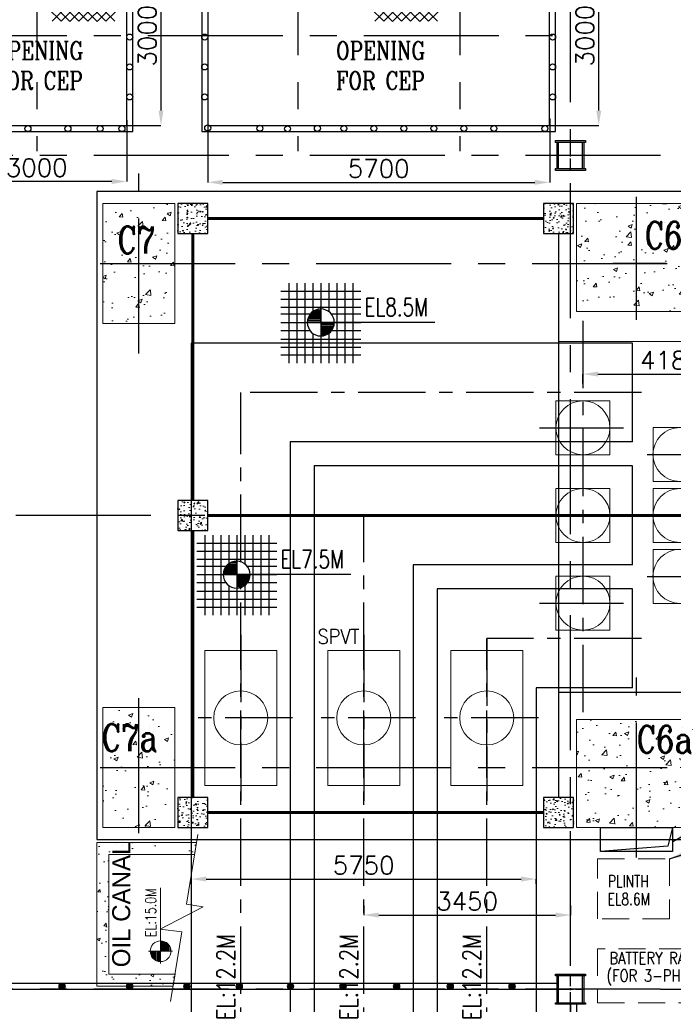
# Model space of a CAD drawing. Header units: inches. Extents: x 0 to 1544102, y -90707 to 23144100.
# Tile 59 of 181: x 208152 to 219047, y 116935 to 133351. Entities that reach past the tile are written whole.
import ezdxf

# ---------------------------------------------------------------- set-up
doc = ezdxf.new("R2010")
doc.units = ezdxf.units.IN
doc.header["$LTSCALE"] = 1800
doc.header["$MEASUREMENT"] = 0
for name, pattern in [('CENTER', [2, 1.25, -0.25, 0.25, -0.25]), ('CENTER2', [1.125, 0.75, -0.125, 0.125, -0.125]), ('HIDDEN', [0.375, 0.25, -0.125])]:
    doc.linetypes.add(name, pattern=pattern)
doc.layers.get('0').update_dxf_attribs({"color": 253})
for name, color, linetype in [('AUX COL', 1, 'Continuous'), ('CEN', 2, 'CENTER'), ('COL', 1, 'Continuous'), ('GRID', 251, 'CENTER'), ('OPENING', 40, 'Continuous'), ('STEEL', 231, 'Continuous')]:
    doc.layers.add(name, color=color, linetype=linetype)
for name, color, linetype, lineweight in [('CONCRETE', 145, 'Continuous', 15), ('DIM', 4, 'Continuous', 18), ('EQPT', 8, 'HIDDEN', 9), ('EQUIP', 8, 'Continuous', 9), ('TEXT', 3, 'Continuous', 18)]:
    doc.layers.add(name, color=color, linetype=linetype, lineweight=lineweight)
doc.styles.add('HTX11', font='O8111901')
doc.styles.add('ROMANC', font='ROMANC.SHX')
doc.styles.add('ROMANS', font='romans.shx')
doc.styles.get("Standard").update_dxf_attribs({"font": 'arial.ttf'})
doc.dimstyles.new('STANDARD1', dxfattribs={"dimtxt": 300, "dimasz": 250, "dimexe": 0, "dimexo": 0, "dimgap": 80, "dimtad": 1, "dimdec": 0, "dimzin": 0, "dimdsep": 46, "dimtxsty": 'ROMANS', "dimcen": 0, "dimclrd": 4, "dimclre": 4, "dimclrt": 4, "dimadec": 0, "dimazin": 0, "dimtfac": 0.09, "dimtdec": 0, "dimtix": 1, "dimtofl": 0, "dimtmove": 0, "dimatfit": 3, "dimfxl": 1, "dimtolj": 1, "dimtzin": 0, "dimarcsym": 0})
pattern_1 = [(50, (-125855.24, -26628.59), (215.17805, -18.82564), [22.5, -247.5]), (355, (-125855.24, -26628.6), (-41.6254, 225.65764), [18, -198]), (100.4514, (-125837.3, -26630.16), (173.5528, 206.83186), [19.12206, -210.34263]), (46.1842, (-125855.24, -26568.6), (320.1723, -49.6557), [33.75, -371.25]), (96.6356, (-125828.55, -26572.73), (280.3988, 292.2354), [28.6831, -315.5139]), (351.1842, (-125855.24, -26568.6), (280.3986, 292.2356), [27, -297]), (21, (-125825.24, -26583.59), (179.07212, -120.78567), [22.5, -247.5]), (326, (-125825.24, -26583.6), (72.9946, 217.545), [18, -198]), (71.4514, (-125810.31, -26593.66), (252.0668, 96.75915), [19.12206, -210.34263]), (37.5, (-125855.235, -26628.59), (3.647957, 99.868156), [0, -195.6, 0, -201, 0, -198.75]), (7.5, (-125855.24, -26628.59), (78.92086, 118.32351), [0, -114.6, 0, -191.1, 0, -75.75]), (327.5, (-125922.135, -26628.59), (160.14673, -6.76646), [0, -75, 0, -234, 0, -310.5]), (317.5, (-125952.14, -26628.59), (174.95585, 30.0315), [0, -97.5, 0, -155.4, 0, -220.5])]

# ---------------------------------------------------------------- blocks, each defined once
blk = doc.blocks.new('TG DECK COLUMNS & OUTLINE')
at = {"layer": 'CONCRETE'}
h = blk.add_hatch(dxfattribs=at)
h.set_pattern_fill('AR-CONC', color=256, scale=100, style=0)
h.set_pattern_definition([(50, (146793.7, 16428.7), (717.2602, -62.752), [75, -825]), (355, (146793.7, 16428.7), (-138.7513, 752.192), [60, -660]), (100.4514, (146853.5, 16423.45), (578.5094, 689.4395), [63.74, -701.142]), (46.1842, (146793.7, 16628.7), (1067.241, -165.519), [112.5, -1237.5]), (96.6356, (146882.7, 16614.9), (934.663, 974.118), [95.61, -1051.713]), (351.1842, (146793.7, 16628.7), (934.662, 974.119), [90, -990]), (21, (146893.7, 16578.7), (596.907, -402.619), [75, -825]), (326, (146893.7, 16578.7), (243.3153, 725.15), [60, -660]), (71.4514, (146943.5, 16545.1), (840.2226, 322.5305), [63.74, -701.142]), (37.5, (146793.73, 16428.68), (12.15986, 332.89385), [0, -652, 0, -670, 0, -662.5]), (7.5, (146793.73, 16428.7), (263.0695, 394.4117), [0, -382, 0, -637, 0, -252.5]), (327.5, (146570.73, 16428.68), (533.82244, -22.5549), [0, -250, 0, -780, 0, -1035]), (317.5, (146470.73, 16428.7), (583.1862, 100.105), [0, -325, 0, -518, 0, -735])])
h.paths.add_polyline_path([(227483, 74865), (226883, 74865), (226883, 73865), (227483, 73865)])
h.paths.add_polyline_path([(228083, 74865), (227483, 74865), (227483, 73865), (228083, 73865)])
h.paths.add_polyline_path([(228083, 73865), (227483, 73865), (227483, 72865), (228083, 72865)])
h.paths.add_polyline_path([(227483, 73865), (226883, 73865), (226883, 72865), (227483, 72865)])
h.paths.add_polyline_path([(226858, 73921), (227975, 73921), (227975, 74596), (226858, 74596)], flags=9)
h = blk.add_hatch(dxfattribs=at)
h.set_pattern_fill('AR-CONC', color=256, scale=100, style=0)
h.set_pattern_definition([(50, (148264.7, 19526.54), (717.2602, -62.752), [75, -825]), (355, (148264.7, 19526.5), (-138.7513, 752.192), [60, -660]), (100.4514, (148324.45, 19521.3), (578.5094, 689.4395), [63.74, -701.142]), (46.1842, (148264.7, 19726.5), (1067.241, -165.519), [112.5, -1237.5]), (96.6356, (148353.6, 19712.7), (934.663, 974.118), [95.61, -1051.713]), (351.1842, (148264.7, 19726.5), (934.662, 974.119), [90, -990]), (21, (148364.7, 19676.54), (596.907, -402.619), [75, -825]), (326, (148364.7, 19676.5), (243.3153, 725.15), [60, -660]), (71.4514, (148414.4, 19643), (840.2226, 322.5305), [63.74, -701.142]), (37.5, (148264.67, 19526.54), (12.15986, 332.89385), [0, -652, 0, -670, 0, -662.5]), (7.5, (148264.67, 19526.54), (263.0695, 394.4117), [0, -382, 0, -637, 0, -252.5]), (327.5, (148041.67, 19526.54), (533.82244, -22.5549), [0, -250, 0, -780, 0, -1035]), (317.5, (147941.67, 19526.54), (583.1862, 100.105), [0, -325, 0, -518, 0, -735])])
h.paths.add_polyline_path([(235783, 73865), (235386, 73865), (234783, 73865), (234783, 73065), (235783, 73065)])
h.paths.add_polyline_path([(236783, 73865), (235783, 73865), (235783, 73065), (236783, 73065)])
h.paths.add_polyline_path([(236783, 74865), (235783, 74865), (235783, 73865), (236277, 73865), (236783, 73865)])
h.paths.add_polyline_path([(235783, 74865), (234783, 74865), (234783, 73865), (235783, 73865)])
h.paths.add_polyline_path([(235854, 73997), (236679, 73997), (236679, 74672), (235854, 74672)], flags=24)
h.paths.add_polyline_path([(235854, 73997), (236679, 73997), (236679, 74672), (235854, 74672)], flags=24)
h = blk.add_hatch(dxfattribs=at)
h.set_pattern_fill('AR-CONC', color=256, scale=100, style=0)
h.set_pattern_definition([(50, (146793.7, 16528.7), (717.2602, -62.752), [75, -825]), (355, (146793.7, 16528.7), (-138.7513, 752.192), [60, -660]), (100.4514, (146853.5, 16523.45), (578.5094, 689.4395), [63.74, -701.142]), (46.1842, (146793.7, 16728.7), (1067.241, -165.519), [112.5, -1237.5]), (96.6356, (146882.7, 16714.9), (934.663, 974.118), [95.61, -1051.713]), (351.1842, (146793.7, 16728.7), (934.662, 974.119), [90, -990]), (21, (146893.7, 16678.7), (596.907, -402.619), [75, -825]), (326, (146893.7, 16678.7), (243.3153, 725.15), [60, -660]), (71.4514, (146943.5, 16645.1), (840.2226, 322.5305), [63.74, -701.142]), (37.5, (146793.73, 16528.68), (12.15986, 332.89385), [0, -652, 0, -670, 0, -662.5]), (7.5, (146793.73, 16528.7), (263.0695, 394.4117), [0, -382, 0, -637, 0, -252.5]), (327.5, (146570.73, 16528.68), (533.8224, -22.5549), [0, -250, 0, -780, 0, -1035]), (317.5, (146470.73, 16528.7), (583.1862, 100.105), [0, -325, 0, -518, 0, -735])])
h.paths.add_polyline_path([(227483, 66465), (226883, 66465), (226883, 65465), (227483, 65465)])
h.paths.add_polyline_path([(228083, 66465), (227483, 66465), (227483, 65465), (228083, 65465)])
h.paths.add_polyline_path([(228083, 65465), (227483, 65465), (227483, 64465), (228083, 64465)])
h.paths.add_polyline_path([(227483, 65465), (226883, 65465), (226883, 64465), (227483, 64465)])
h.paths.add_polyline_path([(226828, 65625), (227928, 65625), (227928, 66300), (226828, 66300)], flags=9)
h = blk.add_hatch(dxfattribs=at)
h.set_pattern_fill('AR-CONC', color=256, scale=100, style=0)
h.set_pattern_definition([(50, (253436.1, 67254.8), (717.26, -62.752), [75, -825]), (355, (253436.1, 67254.8), (-138.75, 752.192), [60, -660]), (100.4514, (253495.85, 67249.6), (578.51, 689.44), [63.74, -701.142]), (46.184, (253436.1, 67454.8), (1067.24, -165.52), [112.5, -1237.5]), (96.6356, (253525, 67441), (934.66, 974.12), [95.61, -1051.713]), (351.184, (253436.1, 67454.8), (934.66, 974.12), [90, -990]), (21, (253536.1, 67404.8), (596.907, -402.619), [75, -825]), (326, (253536.1, 67404.8), (243.315, 725.15), [60, -660]), (71.4514, (253585.8, 67371.26), (840.223, 322.53), [63.74, -701.142]), (37.5, (253436.08, 67254.8), (12.16, 332.894), [0, -652, 0, -670, 0, -662.5]), (7.5, (253436.08, 67254.8), (263.0695, 394.412), [0, -382, 0, -637, 0, -252.5]), (327.5, (253213.08, 67254.8), (533.8224, -22.555), [0, -250, 0, -780, 0, -1035]), (317.5, (253113.08, 67254.8), (583.186, 100.105), [0, -325, 0, -518, 0, -735])])
h.paths.add_polyline_path([(234783, 64465), (236783, 64465), (236783, 66265), (234783, 66265)])
blk.add_lwpolyline([(240983, 64265), (243583, 61665), (267138, 61665), (267138, 77665), (243583, 77665), (240983, 75065), (226783, 75065), (226783, 64265)], close=True)
blk.add_lwpolyline([(240983, 64265), (243583, 61665), (267138, 61665), (267138, 77665), (243583, 77665), (240983, 75065), (226783, 75065), (226783, 64265)], close=True)
at = {"layer": 'CEN'}
for p, q in [((227483, 72365), (227483, 75365)), ((235783, 72926), (235783, 74976)), ((226842, 73865), (244205, 73865)), ((226842, 73865), (244205, 73865)), ((236277, 73865), (235386, 73865)), ((236277, 73865), (235386, 73865)), ((227483, 64369), (227483, 66965)), ((235783, 63965), (235783, 66965)), ((226842, 65465), (244167, 65465))]:
    blk.add_line(p, q, dxfattribs=at)
at = {"layer": 'CONCRETE'}
for points in [[(226883, 72865), (228083, 72865), (228083, 74865), (226883, 74865)], [(234783, 73065), (236783, 73065), (236783, 74865), (234783, 74865)], [(226883, 66465), (228083, 66465), (228083, 64465), (226883, 64465)], [(234783, 64465), (236783, 64465), (236783, 66265), (234783, 66265)]]:
    blk.add_lwpolyline(points, close=True, dxfattribs=at)
at = {"layer": 'TEXT', "style": 'ROMANC', "width": 0.8}
for s, p in [('C6', (235915, 74110)), ('C6', (235915, 74110)), ('C7', (227126, 74033)), ('C7a', (226862, 65737)), ('C6a', (235782, 65706))]:
    blk.add_text(s, height=450, dxfattribs=at).set_placement(p)
blk = doc.blocks.new('LEVEL')
at = {"flags": 128}
for points in [[(-533, 658), (-533, -676)], [(-400, 658), (-400, -676)], [(-267, 658), (-267, -676)], [(-267, 658), (-267, -676)], [(-133, 658), (-133, 181)], [(0, 658), (0, -676)], [(0, 658), (0, -676)], [(133, 658), (133, 181)], [(133, 658), (133, 181)], [(267, 658), (267, -676)], [(400, 658), (400, -676)], [(533, 658), (533, -676)], [(-667, 524), (667, 524)], [(-667, 391), (667, 391)], [(-667, 258), (667, 258)], [(-132, 182), (0, 182)], [(-93, 205), (0, 205)], [(0, 0), (0, 264)], [(-667, 142), (-174, 142)], [(-667, 0), (667, 0)], [(-265, 0), (0, 0)], [(-225, 2), (0, 2)], [(-224, 25), (0, 25)], [(-220, 47), (0, 47)], [(-214, 70), (0, 70)], [(-205, 92), (0, 92)], [(-194, 115), (0, 115)], [(-178, 137), (0, 137)], [(-158, 160), (0, 160)], [(1900, 0), (0, 0)], [(0, 0), (0, -261)], [(174, 142), (667, 142)], [(-667, -133), (-181, -133)], [(225, -2), (0, -2)], [(224, -25), (0, -25)], [(220, -47), (0, -47)], [(214, -70), (0, -70)], [(205, -92), (0, -92)], [(194, -115), (0, -115)], [(178, -137), (0, -137)], [(158, -160), (0, -160)], [(181, -133), (667, -133)], [(-667, -276), (667, -276)], [(-133, -181), (-133, -676)], [(132, -182), (0, -182)], [(93, -205), (0, -205)], [(133, -181), (133, -676)], [(133, -181), (133, -676)], [(-667, -409), (667, -409)], [(-667, -542), (667, -542)]]:
    blk.add_lwpolyline(points, dxfattribs=at)
for points in [[(0, 225, 0.414246), (-225, 0)], [(225, 0, 0.414258), (0, 225)], [(-225, 0, 0.414221), (0, -225)], [(0, -225, 0.414246), (225, 0)]]:
    blk.add_lwpolyline(points, format="xyb", dxfattribs=at)
at = {"flags": 4}
blk.add_attdef('LEVEL', (839, 107), '', height=300, dxfattribs=at)
blk = doc.blocks.new('PLATFORM BELOW TG DECK AT EL. 5.8M & 8.0M & 8.5M')
at = {"layer": 'CONCRETE'}
h = blk.add_hatch(dxfattribs=at)
h.set_pattern_fill('AR-CONC', color=256, scale=30, style=0)
h.set_pattern_definition([(50, (-22550, 4950), (215.18, -18.83), [22.5, -247.5]), (355, (-22550, 4950), (-41.63, 225.66), [18, -198]), (100.45, (-22532.07, 4948.43), (173.55, 206.83), [19.12, -210.34]), (46.184, (-22550, 5010), (320.17, -49.66), [33.75, -371.25]), (96.636, (-22523.32, 5005.86), (280.4, 292.24), [28.68, -315.51]), (351.18, (-22550, 5010), (280.4, 292.24), [27, -297]), (21, (-22520, 4995), (179.07, -120.786), [22.5, -247.5]), (326, (-22520, 4995), (73, 217.55), [18, -198]), (71.45, (-22505.08, 4984.93), (252.07, 96.76), [19.12, -210.34]), (37.5, (-22550, 4950), (3.648, 99.868), [0, -195.6, 0, -201, 0, -198.75]), (7.5, (-22550, 4950), (78.92, 118.324), [0, -114.6, 0, -191.1, 0, -75.75]), (327.5, (-22616.9, 4950), (160.147, -6.766), [0, -75, 0, -234, 0, -310.5]), (317.5, (-22646.9, 4950), (174.956, 30.03), [0, -97.5, 0, -155.4, 0, -220.5])])
h.paths.add_polyline_path([(-22800, 4700), (-22300, 4700), (-22300, 5200), (-22800, 5200)])
h = blk.add_hatch(dxfattribs=at)
h.set_pattern_fill('AR-CONC', color=256, scale=30, style=0)
h.set_pattern_definition(pattern_1)
h.paths.add_polyline_path([(-16700, 4700), (-16200, 4700), (-16200, 5200), (-16700, 5200)])
h = blk.add_hatch(dxfattribs=at)
h.set_pattern_fill('AR-CONC', color=256, scale=30, style=0)
h.set_pattern_definition(pattern_1)
h.paths.add_polyline_path([(-22800, -250), (-22300, -250), (-22300, 250), (-22800, 250)])
h = blk.add_hatch(dxfattribs=at)
h.set_pattern_fill('AR-CONC', color=256, scale=30, style=0)
h.set_pattern_definition(pattern_1)
h.paths.add_polyline_path([(-22800, -5200), (-22300, -5200), (-22300, -4700), (-22800, -4700)])
h = blk.add_hatch(dxfattribs=at)
h.set_pattern_fill('AR-CONC', color=256, scale=30, style=0)
h.set_pattern_definition(pattern_1)
h.paths.add_polyline_path([(-16700, -5200), (-16200, -5200), (-16200, -4700), (-16700, -4700)])
at = {"layer": 'COL'}
for points in [[(-22800, 4700), (-22300, 4700), (-22300, 5200), (-22800, 5200)], [(-16700, 4700), (-16200, 4700), (-16200, 5200), (-16700, 5200)], [(-22800, -250), (-22300, -250), (-22300, 250), (-22800, 250)], [(-22800, -5200), (-22300, -5200), (-22300, -4700), (-22800, -4700)], [(-16700, -5200), (-16200, -5200), (-16200, -4700), (-16700, -4700)]]:
    blk.add_lwpolyline(points, close=True, dxfattribs=at)
at = {"layer": 'STEEL'}
for points, const_width in [([(-22300, 4950), (-16700, 4950)], 50), ([(-22550, 250), (-22550, 4700)], 50), ([(-16450, 4700), (-16450, -4700)], 20), ([(-13850, 2900), (-16450, 2900)], 20), ([(-14100, 0), (-22300, 0)], 50), ([(-22550, -4700), (-22550, -250)], 50), ([(-13850, -2950), (-16450, -2950)], 20), ([(-16700, -4950), (-22300, -4950)], 50)]:
    blk.add_lwpolyline(points, dxfattribs=dict(at, const_width=const_width))
blk = doc.blocks.new('IP BUST DUCT')
at = {"color": 6, "ltscale": 2000}
for p, q in [((-1624, 2875), (-8978, 2875)), ((-8978, 2875), (-8978, -8650)), ((-1624, 1225), (-1624, 2875)), ((-1624, 1225), (-7328, 1225)), ((-7328, 1225), (-7328, -8650)), ((-1624, 825), (-6928, 825)), ((-6928, 825), (-6928, -8650)), ((-1624, -825), (-1624, 825)), ((-1624, -825), (-5278, -825)), ((-5278, -825), (-5278, -8650)), ((-1624, -1225), (-4878, -1225)), ((-4878, -1225), (-4878, -8650)), ((-1624, -2875), (-1624, -1225)), ((-1624, -2875), (-3228, -2875)), ((-3228, -2875), (-3228, -8650))]:
    blk.add_line(p, q, dxfattribs=at)
at = {"color": 9, "linetype": 'CENTER', "ltscale": 500}
blk.add_line((-3172, 1462), (-1775, 1462), dxfattribs=at)
at = {"layer": 'CEN', "color": 9, "linetype": 'CENTER', "ltscale": 0.5}
for p, q in [((-2449, 3245), (-2449, -3424)), ((-1471, 2050), (-8153, 2050)), ((-8153, -20576), (-8153, 2050)), ((-1379, 1016), (-152, 1016)), ((-6103, -20576), (-6103, 0)), ((113, 0), (-6103, 0)), ((-8153, -1990), (-8153, -4760)), ((-6103, -1990), (-6103, -4760)), ((-4053, -20576), (-4053, -2050)), ((-1471, -2050), (-4053, -2050)), ((-4053, -2050), (-4053, -4760)), ((-7288, -3375), (-9019, -3375)), ((-5238, -3375), (-6969, -3375)), ((-3188, -3375), (-4919, -3375))]:
    blk.add_line(p, q, dxfattribs=at)
at = {"layer": 'CEN', "color": 9, "linetype": 'CENTER'}
for p, q in [((-3172, 0), (1351, 0)), ((-1379, -1016), (-152, -1016)), ((-3172, -1462), (-1775, -1462))]:
    blk.add_line(p, q, dxfattribs=at)
at = {"layer": 'EQUIP', "ltscale": 2000}
for p, q in [((-1280, 1466), (0, 1466)), ((-1280, 566), (0, 566)), ((-1280, 450), (0, 450)), ((-1280, -450), (0, -450)), ((-1280, -566), (0, -566)), ((-1280, -1466), (0, -1466))]:
    blk.add_line(p, q, dxfattribs=at)
for points in [[(-2898, 1012), (-1998, 1012), (-1998, 1912), (-2898, 1912)], [(-1280, 566), (-380, 566), (-380, 1466), (-1280, 1466)], [(-2898, -450), (-1998, -450), (-1998, 450), (-2898, 450)], [(-1280, -450), (-380, -450), (-380, 450), (-1280, 450)], [(-1280, -1466), (-380, -1466), (-380, -566), (-1280, -566)], [(-2898, -1912), (-1998, -1912), (-1998, -1012), (-2898, -1012)], [(-8753, -4500), (-7553, -4500), (-7553, -2250), (-8753, -2250)], [(-6703, -4500), (-5503, -4500), (-5503, -2250), (-6703, -2250)], [(-4653, -4500), (-3453, -4500), (-3453, -2250), (-4653, -2250)]]:
    blk.add_lwpolyline(points, close=True, dxfattribs=at)
for centre in [(-2449, 1462), (-831, 1016), (-2449, 0), (-831, 0), (-831, -1016), (-2449, -1462), (-8153, -3375), (-6103, -3375), (-4053, -3375)]:
    blk.add_circle(centre, 450, dxfattribs=at)
at = {"layer": 'TEXT', "linetype": 'Continuous', "style": 'ROMANS', "width": 0.9}
blk.add_text('SPVT', height=240, dxfattribs=at).set_placement((-6871, -2138))
at = {"layer": 'TEXT', "linetype": 'Continuous', "style": 'ROMANS', "width": 0.8}
for p in [(-8253, -8419), (-6203, -8419), (-4153, -8419)]:
    blk.add_text('EL:12.2M', height=300, rotation=90, dxfattribs=at).set_placement(p)
blk = doc.blocks.new('*D48')
at = {"layer": 'Defpoints', "color": 0, "transparency": 16777216}
for p in [(221720, 127442), (217540, 127286), (221720, 127286)]:
    blk.add_point(p, dxfattribs=at)
at = {"layer": 'DIM', "color": 4, "lineweight": -2, "transparency": 16777216}
for p, q in [((217540, 127286), (217540, 127442)), ((217790, 127442), (221470, 127442)), ((221720, 127286), (221720, 127442))]:
    blk.add_line(p, q, dxfattribs=at)
at = {"layer": 'DIM', "color": 4, "transparency": 16777216}
for points in [[(217790, 127484), (217790, 127401), (217540, 127442)], [(221470, 127484), (221470, 127401), (221720, 127442)]]:
    blk.add_solid(points, dxfattribs=at)
at = {"layer": 'DIM', "color": 4, "transparency": 16777216, "insert": (219008, 127672), "char_height": 300, "attachment_point": 5, "style": 'ROMANS'}
blk.add_mtext('\\A1;4180', dxfattribs=at)
blk = doc.blocks.new('*D36')
at = {"layer": 'Defpoints', "color": 0, "transparency": 16777216}
for p in [(216761, 119023), (211011, 118941), (216761, 118941)]:
    blk.add_point(p, dxfattribs=at)
at = {"layer": 'DIM', "color": 4, "lineweight": -2, "transparency": 16777216}
for p, q in [((211011, 118941), (211011, 119023)), ((211261, 119023), (216511, 119023)), ((216761, 118941), (216761, 119023))]:
    blk.add_line(p, q, dxfattribs=at)
at = {"layer": 'DIM', "color": 4, "transparency": 16777216}
for points in [[(211261, 119065), (211261, 118982), (211011, 119023)], [(216511, 119065), (216511, 118982), (216761, 119023)]]:
    blk.add_solid(points, dxfattribs=at)
at = {"layer": 'DIM', "color": 4, "transparency": 16777216, "insert": (213886, 119253), "char_height": 300, "attachment_point": 5, "style": 'ROMANS'}
blk.add_mtext('\\A1;5750', dxfattribs=at)
blk = doc.blocks.new('*D37')
at = {"layer": 'Defpoints', "color": 0, "transparency": 16777216}
for p in [(213886, 118582), (217336, 118582), (217336, 118423)]:
    blk.add_point(p, dxfattribs=at)
at = {"layer": 'DIM', "color": 4, "lineweight": -2, "transparency": 16777216}
for p, q in [((213886, 118582), (213886, 118423)), ((217336, 118582), (217336, 118423)), ((214136, 118423), (217086, 118423))]:
    blk.add_line(p, q, dxfattribs=at)
at = {"layer": 'DIM', "color": 4, "transparency": 16777216}
for points in [[(214136, 118464), (214136, 118381), (213886, 118423)], [(217086, 118464), (217086, 118381), (217336, 118423)]]:
    blk.add_solid(points, dxfattribs=at)
at = {"layer": 'DIM', "color": 4, "transparency": 16777216, "insert": (215611, 118653), "char_height": 300, "attachment_point": 5, "style": 'ROMANS'}
blk.add_mtext('\\A1;3450', dxfattribs=at)
blk = doc.blocks.new('*D17')
at = {"layer": 'Defpoints', "color": 0, "transparency": 16777216}
for p in [(106244, 79528), (107062, 79528), (106244, 76528)]:
    blk.add_point(p, dxfattribs=at)
at = {"layer": 'DIM', "color": 4, "lineweight": -2, "transparency": 16777216}
for p, q in [((106244, 79528), (107062, 79528)), ((107062, 76778), (107062, 79278)), ((106244, 76528), (107062, 76528))]:
    blk.add_line(p, q, dxfattribs=at)
at = {"layer": 'DIM', "color": 4, "transparency": 16777216}
for points in [[(107021, 79278), (107104, 79278), (107062, 79528)], [(107021, 76778), (107104, 76778), (107062, 76528)]]:
    blk.add_solid(points, dxfattribs=at)
at = {"layer": 'DIM', "color": 4, "transparency": 16777216, "insert": (106832, 78028), "char_height": 300, "attachment_point": 5, "rotation": 90, "style": 'ROMANS'}
blk.add_mtext('\\A1;3000', dxfattribs=at)
blk = doc.blocks.new('*D18')
at = {"layer": 'Defpoints', "color": 0, "transparency": 16777216}
for p in [(99194, 79528), (99194, 76528), (99765, 76528)]:
    blk.add_point(p, dxfattribs=at)
at = {"layer": 'DIM', "color": 4, "lineweight": -2, "transparency": 16777216}
for p, q in [((99194, 79528), (99765, 79528)), ((99765, 79278), (99765, 76778)), ((99194, 76528), (99765, 76528))]:
    blk.add_line(p, q, dxfattribs=at)
at = {"layer": 'DIM', "color": 4, "transparency": 16777216}
for points in [[(99723, 79278), (99807, 79278), (99765, 79528)], [(99723, 76778), (99807, 76778), (99765, 76528)]]:
    blk.add_solid(points, dxfattribs=at)
at = {"layer": 'DIM', "color": 4, "transparency": 16777216, "insert": (99535, 78028), "char_height": 300, "attachment_point": 5, "rotation": 90, "style": 'ROMANS'}
blk.add_mtext('\\A1;3000', dxfattribs=at)
blk = doc.blocks.new('*D19')
at = {"layer": 'Defpoints', "color": 0, "transparency": 16777216}
for p in [(96194, 76528), (99194, 76618), (96194, 75596)]:
    blk.add_point(p, dxfattribs=at)
at = {"layer": 'DIM', "color": 4, "lineweight": -2, "transparency": 16777216}
for p, q in [((96194, 76528), (96194, 75596)), ((99194, 76618), (99194, 75596)), ((98944, 75596), (96444, 75596))]:
    blk.add_line(p, q, dxfattribs=at)
at = {"layer": 'DIM', "color": 4, "transparency": 16777216}
for points in [[(96444, 75638), (96444, 75554), (96194, 75596)], [(98944, 75638), (98944, 75554), (99194, 75596)]]:
    blk.add_solid(points, dxfattribs=at)
at = {"layer": 'DIM', "color": 4, "transparency": 16777216, "insert": (97694, 75826), "char_height": 300, "attachment_point": 5, "style": 'ROMANS'}
blk.add_mtext('\\A1;3000', dxfattribs=at)
blk = doc.blocks.new('*D20')
at = {"layer": 'Defpoints', "color": 0, "transparency": 16777216}
for p in [(100544, 76528), (106244, 76645), (106244, 75581)]:
    blk.add_point(p, dxfattribs=at)
at = {"layer": 'DIM', "color": 4, "lineweight": -2, "transparency": 16777216}
for p, q in [((100544, 76528), (100544, 75581)), ((106244, 76645), (106244, 75581)), ((100794, 75581), (105994, 75581))]:
    blk.add_line(p, q, dxfattribs=at)
at = {"layer": 'DIM', "color": 4, "transparency": 16777216}
for points in [[(100794, 75623), (100794, 75540), (100544, 75581)], [(105994, 75623), (105994, 75540), (106244, 75581)]]:
    blk.add_solid(points, dxfattribs=at)
at = {"layer": 'DIM', "color": 4, "transparency": 16777216, "insert": (103394, 75811), "char_height": 300, "attachment_point": 5, "style": 'ROMANS'}
blk.add_mtext('\\A1;5700', dxfattribs=at)
blk = doc.blocks.new('AUX COLUMNS')
at = {"color": 2, "linetype": 'CENTER2', "ltscale": 0.15}
for p, q in [((-173038, 65665), (-173038, 66165)), ((-172813, 65915), (-173263, 65915)), ((-173038, 51765), (-173038, 52265)), ((-173263, 52015), (-172813, 52015))]:
    blk.add_line(p, q, dxfattribs=at)
at = {"layer": 'AUX COL'}
for p, q in [((-173263, 65697), (-173263, 66133)), ((-173238, 65697), (-173238, 66133)), ((-172838, 65697), (-172838, 66133)), ((-172813, 65697), (-172813, 66133)), ((-173263, 51790), (-173263, 52240)), ((-173238, 51790), (-173238, 52240)), ((-172838, 51790), (-172838, 52240)), ((-172813, 51790), (-172813, 52240))]:
    blk.add_line(p, q, dxfattribs=at)
for points in [[(-173288, 66165), (-172788, 66165), (-172788, 66133), (-173288, 66133)], [(-173288, 65697), (-172788, 65697), (-172788, 65665), (-173288, 65665)], [(-173288, 52265), (-172788, 52265), (-172788, 52240), (-173288, 52240)], [(-173288, 51790), (-172788, 51790), (-172788, 51765), (-173288, 51765)]]:
    blk.add_lwpolyline(points, close=True, dxfattribs=at)
at = {"layer": 'GRID'}
for p, q in [((-171538, 65915), (-243038, 65915)), ((-136838, 59915), (-243038, 59915)), ((-171538, 52015), (-243038, 52015))]:
    blk.add_line(p, q, dxfattribs=at)
blk = doc.blocks.new('*X7')
at = {"color": 0}
for p, q in [((36081, 29225), (36330, 29225)), ((36085, 29250), (36330, 29250)), ((36092, 29275), (36330, 29275)), ((36102, 29300), (36330, 29300)), ((36115, 29325), (36330, 29325)), ((36132, 29350), (36330, 29350)), ((36154, 29375), (36330, 29375)), ((36183, 29400), (36330, 29400)), ((36226, 29425), (36330, 29425)), ((36080, 29200), (36330, 29200))]:
    blk.add_line(p, q, dxfattribs=at)
blk = doc.blocks.new('LL')
for p, q in [((-711, 0), (-711, 423)), ((-1136, 0), (-711, 0)), ((1493, 0), (-711, 0)), ((-711, 0), (-711, -418))]:
    blk.add_line(p, q)
for start, end in [(90, 180), (0, 90), (180, 270), (270, 0)]:
    blk.add_arc((-711, 0), 360, start, end)
at = {"xscale": 1.439999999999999, "yscale": 1.439999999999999, "zscale": 1.439999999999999}
blk.add_blockref('*X7', (-53026, -42044), dxfattribs=at)
at = {"xscale": 1.439999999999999, "yscale": 1.439999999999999, "zscale": 1.439999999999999, "rotation": 180}
blk.add_blockref('*X7', (51604, 42044), dxfattribs=at)
at = {"flags": 4}
blk.add_attdef('LEVEL', (-222, 154), '', height=432, dxfattribs=at)
blk = doc.blocks.new('GENERATOR AUX. EQUIPMENTS')
at = {"layer": 'EQPT'}
for points in [[(-15800, -5725), (-14600, -5725), (-14600, -6725), (-15800, -6725)], [(-15800, -8125), (-12300, -8125), (-12300, -7225), (-15800, -7225)]]:
    blk.add_lwpolyline(points, close=True, dxfattribs=at)
at = {"layer": 'OPENING'}
blk.add_line((-14550, -5200), (-14628, -5512), dxfattribs=at)
at = {"layer": 'OPENING', "ltscale": 0.1}
blk.add_line((-14628, -5512), (-15750, -5600), dxfattribs=at)
blk.add_lwpolyline([(-15750, -5200), (-14550, -5200), (-14550, -5600), (-15750, -5600)], close=True, dxfattribs=at)
at = {"layer": 'EQPT', "style": 'ROMANS'}
for s, width, p in [('PLINTH', 0.75, (-15629, -6199)), ('EL8.6M', 0.75, (-15636, -6496)), ('BATTERY RACK', 0.8, (-15604, -7480)), ('(FOR 3-PH UPS-GEN.)', 0.8, (-15654, -7772))]:
    blk.add_text(s, height=200, dxfattribs=dict(at, width=width)).set_placement(p)
at = {"layer": 'EQPT'}
for points, override in [([(-14550, -5442), (-13284, -4733)], {"dimgap": 80, "dimtad": 0, "dimclrd": 256}), ([(-14600, -5725), (-11718, -4766)], {"dimtad": 0, "dimclrd": 256})]:
    blk.add_leader(points, dimstyle='STANDARD1', override=override, dxfattribs=at)
blk = doc.blocks.new('CEP OPENING')
at = {"layer": 'CEN'}
for p, q in [((0, 1925), (0, -1925)), ((4350, 1925), (4350, -1925)), ((7050, 1925), (7050, -1925)), ((-1750, 0), (8800, 0))]:
    blk.add_line(p, q, dxfattribs=at)
at = {"layer": 'OPENING'}
for points in [[(-1600, -1600), (1600, -1600), (1600, 1600), (-1600, 1600)], [(-1500, -1500), (1500, -1500), (1500, 1500), (-1500, 1500)], [(2750, -1600), (8650, -1600), (8650, 1600), (2750, 1600)], [(2850, -1500), (8550, -1500), (8550, 1500), (2850, 1500)]]:
    blk.add_lwpolyline(points, close=True, dxfattribs=at)
for centre in [(1549.8, -23), (2800.2, -23), (8599.8, -23), (1549.8, -523), (2800.2, -523), (8599.8, -523), (1549.8, -1023), (2800.2, -1023), (8599.8, -1023), (-147.3, -1550), (-147.3, -1550), (520.3, -1550), (520.3, -1550), (1056.4, -1550), (1056.4, -1550), (1419.7, -1550), (2850.2, -1539), (3719.7, -1543.9), (4180.8, -1553.6), (4677.5, -1546.2), (5119.7, -1548), (5619.7, -1548), (6119.7, -1548), (6619.7, -1548), (7119.7, -1548), (7619.7, -1548), (8469.7, -1550)]:
    blk.add_circle(centre, 50, dxfattribs=at)
at = {"layer": 'STEEL', "flags": 128}
for points in [[(189.7, 1054.8), (1006.8, 238.1)], [(251.6, 992.3), (1006.8, 238.1)], [(553.5, 238.1), (1319.3, 1003.4)], [(5567.9, 1054.8), (6385, 238.1)], [(5629.8, 992.3), (6385, 238.1)], [(5931.6, 238.1), (6697.5, 1003.4)], [(176.9, 916.9), (852.1, 241.8)], [(700.7, 241.8), (1319.3, 852.6)], [(5555.1, 916.9), (6230.3, 241.8)], [(6078.8, 241.8), (6697.5, 852.6)], [(189.7, 753.2), (700.7, 241.8)], [(852.1, 241.8), (1319.3, 701.6)], [(5567.9, 753.2), (6078.8, 241.8)], [(6230.3, 241.8), (6697.5, 701.6)], [(189.7, 602.2), (553.5, 238.1)], [(255.9, 241.8), (629.2, 615.1)], [(406.3, 241.8), (725.2, 560)], [(835.1, 560), (1154, 241.8)], [(931.1, 615.1), (1304.4, 241.8)], [(1006.8, 238.1), (1319.3, 550.8)], [(5567.9, 602.2), (5931.6, 238.1)], [(5634, 241.8), (6007.4, 615.1)], [(5784.4, 241.8), (6103.4, 560)], [(6213.2, 560), (6532.2, 241.8)], [(6309.2, 615.1), (6682.6, 241.8)], [(6385, 238.1), (6697.5, 550.8)], [(189.7, 451.4), (406.3, 241.8)], [(1154, 241.8), (1319.3, 400)], [(5567.9, 451.4), (5784.4, 241.8)], [(6532.2, 241.8), (6697.5, 400)]]:
    blk.add_lwpolyline(points, dxfattribs=at)
at = {"layer": 'TEXT', "char_height": 300, "width": 1654.964, "attachment_point": 1, "style": 'ROMANC'}
for insert in [(-710.4, -100), (4989.6, -100)]:
    blk.add_mtext('{\\W0.8;OPENING FOR CEP}', dxfattribs=dict(at, insert=insert))
at = {"layer": 'DIM'}
for base, p1, p2, picture, middle in [((2071.1, -1500), (1500, 1500), (1500, -1500), '*D18', (1841.1, 0)), ((9368.5, 1500), (8550, -1500), (8550, 1500), '*D17', (9138.5, 0))]:
    dim = blk.add_linear_dim(base=base, p1=p1, p2=p2, angle=90, dimstyle='STANDARD1', dxfattribs=at)
    dim.commit()
    dim.dimension.update_dxf_attribs({"geometry": picture, "text_midpoint": middle, "insert": (-97693.8, -78027.6)})
for base, p1, p2, picture, middle in [((-1500, -2431.5), (1500, -1409.9), (-1500, -1500), '*D19', (0, -2201.5)), ((8550, -2446.2), (2850, -1500), (8550, -1382.8), '*D20', (5700, -2216.2))]:
    dim = blk.add_linear_dim(base=base, p1=p1, p2=p2, dimstyle='STANDARD1', dxfattribs=at)
    dim.commit()
    dim.dimension.update_dxf_attribs({"geometry": picture, "text_midpoint": middle, "insert": (-97693.8, -78027.6)})

msp = doc.modelspace()

# ---------------------------------------------------------------- hatches: boundary and pattern name
h = msp.add_hatch(color=256)
h.dxf.hatch_style = 1
h.paths.add_polyline_path([(208908.66, 117234.89, 1), (208808.66, 117234.89, 1)])
h = msp.add_hatch(color=256)
h.dxf.hatch_style = 1
h.paths.add_polyline_path([(210035.7, 117234.89, 1), (209935.7, 117234.89, 1)])
h = msp.add_hatch(color=256)
h.dxf.hatch_style = 1
h.paths.add_polyline_path([(210987.86, 117234.89, 1), (210887.86, 117234.89, 1)])
h = msp.add_hatch(color=256)
h.dxf.hatch_style = 1
h.paths.add_polyline_path([(211862.29, 117234.89, 1), (211762.29, 117234.89, 1)])
h = msp.add_hatch(color=256)
h.dxf.hatch_style = 1
h.paths.add_polyline_path([(212717.28, 117234.89, 1), (212617.28, 117234.89, 1)])
h = msp.add_hatch(color=256)
h.dxf.hatch_style = 1
h.paths.add_polyline_path([(213591.71, 117234.89, 1), (213491.71, 117234.89, 1)])
h = msp.add_hatch(color=256)
h.dxf.hatch_style = 1
h.paths.add_polyline_path([(214485.58, 117234.89, 1), (214385.58, 117234.89, 1)])
h = msp.add_hatch(color=256)
h.dxf.hatch_style = 1
h.paths.add_polyline_path([(215379.44, 117234.89, 1), (215279.44, 117234.89, 1)])
h = msp.add_hatch(color=256)
h.dxf.hatch_style = 1
h.paths.add_polyline_path([(216409.32, 117234.89, 1), (216309.32, 117234.89, 1)])
at = {"layer": 'CONCRETE'}
h = msp.add_hatch(dxfattribs=at)
h.set_pattern_fill('AR-CONC', color=256, scale=75, style=0)
h.set_pattern_definition([(50, (130246.85, 71898.76), (537.9451, -47.064), [56.25, -618.75]), (355, (130246.85, 71898.76), (-104.0635, 564.144), [45, -495]), (100.4514, (130291.7, 71894.84), (433.882, 517.0797), [47.805, -525.8566]), (46.1842, (130246.85, 72048.76), (800.431, -124.1393), [84.375, -928.125]), (96.6356, (130313.55, 72038.4), (700.997, 730.5884), [71.708, -788.785]), (351.1842, (130246.85, 72048.8), (700.9965, 730.589), [67.5, -742.5]), (21, (130321.85, 72011.26), (447.6803, -301.9642), [56.25, -618.75]), (326, (130321.85, 72011.26), (182.4865, 543.8625), [45, -495]), (71.4514, (130359.16, 71986.1), (630.167, 241.898), [47.805, -525.8566]), (37.5, (130246.85, 71898.76), (9.1199, 249.6704), [0, -489, 0, -502.5, 0, -496.875]), (7.5, (130246.85, 71898.76), (197.30215, 295.8088), [0, -286.5, 0, -477.75, 0, -189.375]), (327.5, (130079.6, 71898.76), (400.36683, -16.91615), [0, -187.5, 0, -585, 0, -776.25]), (317.5, (130004.6, 71898.76), (437.3896, 75.0787), [0, -243.75, 0, -388.5, 0, -551.25])])
h.paths.add_polyline_path([(211099.41, 119634.89), (209436.2, 119634.89), (209436.2, 117234.89), (210708.88, 117234.89), (210741.42, 117434.89), (209636.2, 117434.89), (209636.2, 119434.89), (211066.86, 119434.89)])

# ---------------------------------------------------------------- linework, layer by layer
for points in [[(206561.2, 117284.89), (217111.2, 117284.89)], [(206561.2, 117184.89), (217111.2, 117184.89)], [(206561.2, 117184.89), (217111.2, 117184.89)], [(217336.2, 116934.89), (217336.2, 111984.89)], [(217336.2, 116934.89), (217336.2, 111984.89)], [(217436.2, 116934.89), (217436.2, 111984.89)]]:
    msp.add_lwpolyline(points)
for centre in [(208858.66, 117234.89), (209985.7, 117234.89), (210937.86, 117234.89), (211812.29, 117234.89), (212667.28, 117234.89), (213541.71, 117234.89), (214435.58, 117234.89), (215329.44, 117234.89), (216359.32, 117234.89)]:
    msp.add_circle(centre, 50)
for points in [[(211120.82, 119766.47), (210932.17, 118607.12), (211210.41, 118561.85), (210495.66, 118188.66), (210856.71, 118143.38), (210668.06, 116984.03)], [(210708.88, 117234.89), (210741.42, 117434.89), (209636.2, 117434.89), (209636.2, 119434.89), (211066.86, 119434.89), (211099.41, 119634.89), (209436.2, 119634.89), (209436.2, 117234.89), (210708.88, 117234.89)]]:
    msp.add_lwpolyline(points, dxfattribs=at)
at = {"layer": 'GRID'}
for p, q in [((217336.2, 103174.13), (217336.2, 157584.89)), ((218836.2, 117184.89), (223786.2, 117184.89))]:
    msp.add_line(p, q, dxfattribs=at)

# ---------------------------------------------------------------- block references
for name, p in [('CEP OPENING', (208436.2, 133084.89)), ('TG DECK COLUMNS & OUTLINE', (-17346.88, 55420.08)), ('PLATFORM BELOW TG DECK AT EL. 5.8M & 8.0M & 8.5M', (233586.2, 125084.89)), ('IP BUST DUCT', (219989.48, 125084.89)), ('GENERATOR AUX. EQUIPMENTS', (233586.2, 125084.89))]:
    msp.add_blockref(name, p)
at = {"layer": 'AUX COL'}
msp.add_blockref('AUX COLUMNS', (390374.01, 65169.86), dxfattribs=at)
at = {"layer": 'STEEL'}
ref = msp.add_blockref('LEVEL', (213171.45, 128302.29), dxfattribs=at)
ref.add_attrib('LEVEL', 'EL8.5M', (213898.95, 128409.36), dxfattribs={"layer": '0', "color": 3, "height": 300, "style": 'ROMANS', "width": 0.75, "flags": 4})
ref = msp.add_blockref('LEVEL', (211769.53, 124098.77), dxfattribs=at)
ref.add_attrib('LEVEL', 'EL7.5M', (212497.04, 124205.84), dxfattribs={"layer": '0', "color": 3, "height": 300, "style": 'ROMANS', "width": 0.75, "flags": 4})
at = {"layer": 'TEXT'}
ref = msp.add_blockref('LL', (210500.46, 118161.24), dxfattribs=dict(at, xscale=0.48, yscale=0.48, zscale=0.48, rotation=90))
ref.add_attrib('LEVEL', 'EL:15.0M', (210426.45, 118054.8), dxfattribs={"layer": '0', "height": 180, "rotation": 90, "style": 'ROMANS', "width": 0.75, "flags": 4})

# ---------------------------------------------------------------- texts
at = {"layer": 'TEXT', "style": 'HTX11'}
msp.add_text('OIL CANAL', height=300, rotation=90, dxfattribs=at).set_placement((209993.68, 117552.32))

# ---------------------------------------------------------------- dimensions: what is measured, and where the dimension line sits
at = {"layer": 'DIM'}
dim = msp.add_linear_dim(base=(221720.2, 127442.32), p1=(217540.2, 127286.08), p2=(221720.2, 127286.08), dimstyle='STANDARD1', dxfattribs=at)
dim.commit()
dim.dimension.update_dxf_attribs({"geometry": '*D48', "text_midpoint": (219008.46, 127442.32), "dimtype": 160})
for base, p1, p2, picture, middle in [((216761.2, 119023.48), (211011.2, 118940.82), (216761.2, 118940.82), '*D36', (213886.2, 119253.48)), ((217336.2, 118422.63), (213886.2, 118582.23), (217336.2, 118582.23), '*D37', (215611.2, 118652.63))]:
    dim = msp.add_linear_dim(base=base, p1=p1, p2=p2, dimstyle='STANDARD1', dxfattribs=at)
    dim.commit()
    dim.dimension.update_dxf_attribs({"geometry": picture, "text_midpoint": middle})

doc.saveas('drawing.dxf')
